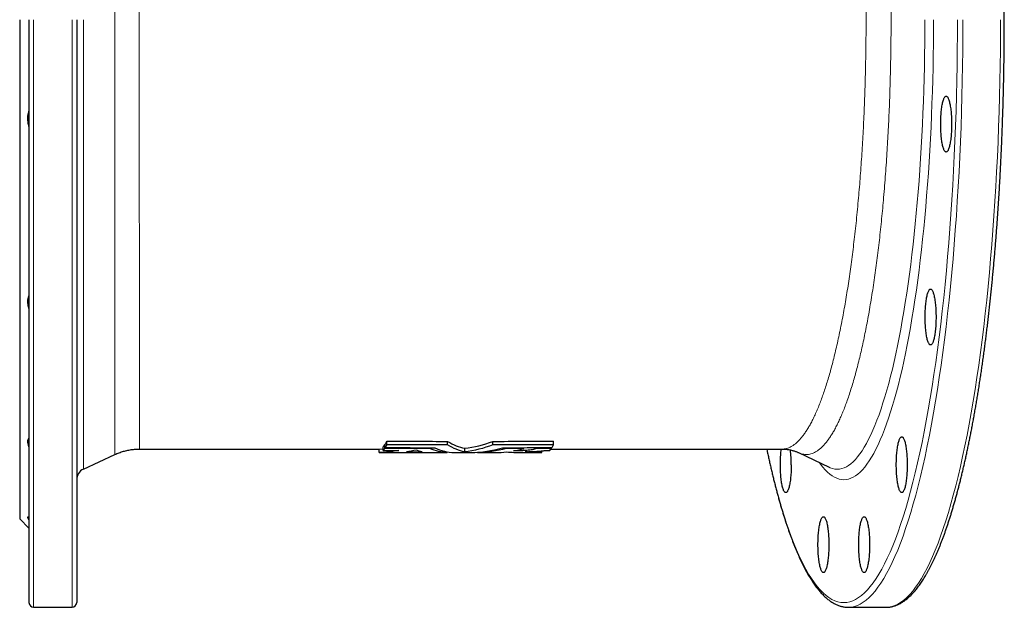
# Model space of a CAD drawing. Header units: millimetres. Extents: x -59 to 1005, y -244 to 874.
# Tile 1 of 4: x -59 to 364, y -244 to 8. Entities that reach past the tile are written whole.
import ezdxf

# ---------------------------------------------------------------- set-up
doc = ezdxf.new("R2010")
doc.units = ezdxf.units.MM

msp = doc.modelspace()

# ---------------------------------------------------------------- linework, layer by layer
at = {"color": 7, "linetype": 'Continuous', "lineweight": 25}
for p, q in [((-59.42, 8.39), (-59.42, -206.11)), ((-55.42, 8.39), (-55.42, -242.11)), ((-34.92, 8.39), (-34.92, -242.11)), ((98.47, -174.25), (98.47, -172.72)), ((124.57, -174.33), (124.57, -172.8)), ((144.02, -174.33), (144.02, -172.8)), ((170.12, -174.25), (170.12, -172.72)), ((-7.93, -176.11), (95.1, -176.11)), ((95.1, -176.11), (96.83, -176.05)), ((95.1, -177.61), (95.1, -176.11)), ((95.1, -177.61), (102.69, -177.61)), ((96.83, -176.69), (96.83, -175.18)), ((97.5, -174.36), (97.77, -174.36)), ((97.5, -175.87), (97.5, -174.36)), ((97.77, -175.48), (97.77, -173.96)), ((104.5, -177.55), (115.61, -177.56)), ((106.9, -177.28), (113.61, -177.29)), ((116.77, -177.61), (124.42, -177.61)), ((116.91, -175.92), (116.91, -175.53)), ((124.42, -177.61), (124.42, -177.33)), ((127.36, -177.61), (134.5, -177.61)), ((131.94, -177.3), (131.94, -175.79)), ((137.45, -177.61), (137.45, -177.49)), ((137.45, -177.61), (145.09, -177.61)), ((149.74, -175.92), (149.74, -175.53)), ((156.19, -177.61), (165.05, -177.61)), ((157.38, -175.91), (157.38, -175.51)), ((162.33, -175.9), (162.33, -175.5)), ((165.05, -177.61), (165.05, -176.9)), ((166.43, -176.69), (168.48, -176.69)), ((168.98, -176.11), (268.41, -176.11)), ((169.15, -175.87), (169.15, -175.48)), ((268.41, -176.1), (268.41, -176.1)), ((275.39, -177.64), (288.55, -183.93)), ((-32.03, -184.76), (-18.49, -178.45)), ((-59.42, -206.11), (-55.42, -210.11)), ((-53.42, -244.11), (-36.92, -244.11)), ((296.84, -244.11), (313.03, -244.11)), ((313.03, -244.11), (313.21, -244.11))]:
    msp.add_line(p, q, dxfattribs=at)
at = {"color": 8, "linetype": 'Continuous', "lineweight": 18}
for p, q in [((-53.42, 8.39), (-53.42, -244.11)), ((-36.92, 8.39), (-36.92, -244.11)), ((-32.03, 8.39), (-32.03, -184.76))]:
    msp.add_line(p, q, dxfattribs=at)
at = {"color": 8, "linetype": 'Continuous', "lineweight": 18, "flags": 128}
for points in [[(261.83, -176.11), (262.18, -177.77), (263.14, -182.09), (264.13, -186.28), (265.13, -190.34), (266.16, -194.27), (267.2, -198.05), (268.26, -201.7), (269.35, -205.2), (270.45, -208.55), (271.56, -211.75), (272.69, -214.81), (273.84, -217.71), (275, -220.45), (276.18, -223.04), (277.37, -225.47), (278.57, -227.74), (279.78, -229.85), (281, -231.79), (282.23, -233.57), (283.47, -235.19), (284.72, -236.64), (285.98, -237.91), (287.24, -239.03), (288.5, -239.97), (289.77, -240.74), (291.05, -241.34), (292.32, -241.77), (293.6, -242.02), (294.88, -242.11), (296.16, -242.02), (297.44, -241.77), (298.72, -241.34), (299.99, -240.74), (301.26, -239.97), (302.53, -239.03), (303.79, -237.91), (305.04, -236.64), (306.29, -235.19), (307.53, -233.57), (308.76, -231.79), (309.98, -229.85), (311.19, -227.74), (312.39, -225.47), (313.58, -223.04), (314.76, -220.45), (315.92, -217.71), (317.07, -214.81), (318.2, -211.75), (319.32, -208.55), (320.42, -205.2), (321.5, -201.7), (322.56, -198.05), (323.61, -194.27), (324.63, -190.34), (325.64, -186.28), (326.62, -182.09), (327.58, -177.77), (328.52, -173.32), (329.44, -168.74), (330.33, -164.04), (331.2, -159.23), (332.04, -154.3), (332.86, -149.25), (333.65, -144.1), (334.42, -138.85), (335.16, -133.49), (335.87, -128.04), (336.55, -122.5), (337.2, -116.86), (337.83, -111.14), (338.42, -105.33), (338.99, -99.45), (339.53, -93.5), (340.03, -87.47), (340.51, -81.38), (340.95, -75.23), (341.36, -69.02), (341.74, -62.76), (342.09, -56.44), (342.4, -50.09), (342.68, -43.69), (342.93, -37.26), (343.15, -30.8), (343.33, -24.31), (343.48, -17.79), (343.6, -11.26), (343.68, -4.72), (343.73, 1.83), (343.75, 8.39)], [(284.5, -181.99), (284.9, -182.56), (285.88, -183.83), (286.86, -184.97), (287.85, -185.98), (288.85, -186.86), (289.85, -187.6), (290.85, -188.21), (291.86, -188.69), (292.86, -189.02), (293.87, -189.23), (294.88, -189.29), (295.89, -189.23), (296.9, -189.02), (297.91, -188.69), (298.91, -188.21), (299.92, -187.6), (300.91, -186.86), (301.91, -185.98), (302.9, -184.97), (303.88, -183.83), (304.86, -182.56), (305.83, -181.15), (306.8, -179.62), (307.76, -177.96), (308.7, -176.16), (309.64, -174.25), (310.57, -172.2), (311.48, -170.04), (312.39, -167.75), (313.28, -165.34), (314.16, -162.81), (315.03, -160.16), (315.89, -157.4), (316.73, -154.53), (317.55, -151.54), (318.36, -148.44), (319.15, -145.24), (319.93, -141.93), (320.69, -138.52), (321.43, -135.01), (322.15, -131.39), (322.86, -127.69), (323.54, -123.89), (324.21, -120), (324.85, -116.02), (325.48, -111.95), (326.08, -107.81), (326.67, -103.58), (327.23, -99.28), (327.76, -94.9), (328.28, -90.45), (328.77, -85.94), (329.24, -81.36), (329.69, -76.72), (330.11, -72.02), (330.51, -67.26), (330.89, -62.45), (331.24, -57.6), (331.56, -52.7), (331.86, -47.75), (332.13, -42.77), (332.38, -37.76), (332.61, -32.71), (332.8, -27.63), (332.97, -22.53), (333.12, -17.41), (333.24, -12.27), (333.33, -7.12), (333.4, -1.96), (333.43, 3.22), (333.45, 8.39)], [(288.55, -183.93), (289.09, -184.17), (290.08, -184.5), (291.06, -184.7), (292.05, -184.76), (293.04, -184.7), (294.02, -184.5), (295.01, -184.17), (295.99, -183.71), (296.97, -183.11), (297.94, -182.39), (298.92, -181.53), (299.88, -180.54), (300.85, -179.43), (301.8, -178.18), (302.75, -176.81), (303.69, -175.31), (304.63, -173.68), (305.55, -171.93), (306.47, -170.06), (307.38, -168.06), (308.27, -165.95), (309.16, -163.71), (310.03, -161.36), (310.89, -158.89), (311.74, -156.3), (312.57, -153.6), (313.39, -150.79), (314.2, -147.87), (314.99, -144.85), (315.76, -141.72), (316.52, -138.48), (317.26, -135.15), (317.99, -131.72), (318.7, -128.19), (319.38, -124.57), (320.05, -120.85), (320.7, -117.05), (321.33, -113.16), (321.95, -109.19), (322.54, -105.14), (323.11, -101.01), (323.65, -96.81), (324.18, -92.53), (324.68, -88.19), (325.17, -83.77), (325.63, -79.3), (326.06, -74.76), (326.47, -70.17), (326.86, -65.53), (327.23, -60.83), (327.57, -56.09), (327.89, -51.3), (328.18, -46.47), (328.45, -41.6), (328.69, -36.7), (328.91, -31.77), (329.1, -26.81), (329.27, -21.83), (329.41, -16.82), (329.53, -11.8), (329.62, -6.76), (329.68, -1.72), (329.72, 3.33), (329.73, 8.39)], [(297.03, -244.11), (298.13, -244.02), (299.42, -243.76), (300.71, -243.33), (301.99, -242.73), (303.27, -241.95), (304.55, -241), (305.82, -239.88), (307.08, -238.59), (308.34, -237.13), (309.59, -235.51), (310.83, -233.71), (312.07, -231.75), (313.29, -229.63), (314.5, -227.34), (315.69, -224.89), (316.88, -222.28), (318.05, -219.51), (319.21, -216.59), (320.35, -213.51), (321.47, -210.28), (322.58, -206.9), (323.67, -203.37), (324.74, -199.7), (325.8, -195.89), (326.83, -191.93), (327.84, -187.84), (328.83, -183.61), (329.8, -179.25), (330.75, -174.77), (331.68, -170.15), (332.58, -165.42), (333.45, -160.56), (334.3, -155.59), (335.13, -150.51), (335.92, -145.32), (336.7, -140.03), (337.44, -134.63), (338.16, -129.13), (338.84, -123.54), (339.5, -117.86), (340.13, -112.09), (340.73, -106.24), (341.3, -100.31), (341.84, -94.31), (342.35, -88.24), (342.83, -82.1), (343.28, -75.9), (343.69, -69.64), (344.07, -63.32), (344.42, -56.96), (344.74, -50.55), (345.03, -44.11), (345.28, -37.62), (345.5, -31.11), (345.68, -24.57), (345.83, -18), (345.95, -11.42), (346.04, -4.82), (346.09, 1.78), (346.1, 8.39)], [(313.21, -244.11), (314.32, -244.02), (315.6, -243.76), (316.89, -243.33), (318.18, -242.73), (319.46, -241.95), (320.73, -241), (322, -239.88), (323.27, -238.59), (324.53, -237.13), (325.78, -235.51), (327.02, -233.71), (328.25, -231.75), (329.47, -229.63), (330.68, -227.34), (331.88, -224.89), (333.06, -222.28), (334.23, -219.51), (335.39, -216.59), (336.53, -213.51), (337.66, -210.28), (338.76, -206.9), (339.85, -203.37), (340.93, -199.7), (341.98, -195.89), (343.01, -191.93), (344.03, -187.84), (345.02, -183.61), (345.99, -179.25), (346.93, -174.77), (347.86, -170.15), (348.76, -165.42), (349.63, -160.56), (350.48, -155.59), (351.31, -150.51), (352.11, -145.32), (352.88, -140.03), (353.62, -134.63), (354.34, -129.13), (355.03, -123.54), (355.69, -117.86), (356.32, -112.09), (356.92, -106.24), (357.49, -100.31), (358.03, -94.31), (358.54, -88.24), (359.01, -82.1), (359.46, -75.9), (359.88, -69.64), (360.26, -63.32), (360.61, -56.96), (360.93, -50.55), (361.21, -44.11), (361.46, -37.62), (361.68, -31.11), (361.86, -24.57), (362.02, -18), (362.13, -11.42), (362.22, -4.82), (362.27, 1.78), (362.29, 8.39)]]:
    msp.add_lwpolyline(points, dxfattribs=at)
at = {"color": 7, "linetype": 'Continuous', "lineweight": 25, "flags": 128}
for points in [[(341.23, -36.48), (341.23, -37.18), (341.22, -37.87), (341.2, -38.56), (341.17, -39.25), (341.13, -39.92), (341.09, -40.58), (341.04, -41.23), (340.98, -41.87), (340.92, -42.48), (340.85, -43.07), (340.77, -43.65), (340.68, -44.19), (340.59, -44.71), (340.5, -45.21), (340.39, -45.67), (340.29, -46.11), (340.18, -46.51), (340.06, -46.87), (339.94, -47.2), (339.82, -47.5), (339.69, -47.76), (339.56, -47.98), (339.43, -48.16), (339.3, -48.3), (339.16, -48.4), (339.03, -48.46), (338.89, -48.48), (338.75, -48.46), (338.62, -48.4), (338.48, -48.3), (338.35, -48.16), (338.22, -47.98), (338.09, -47.76), (337.96, -47.5), (337.84, -47.2), (337.72, -46.87), (337.6, -46.51), (337.49, -46.11), (337.39, -45.67), (337.28, -45.21), (337.19, -44.71), (337.1, -44.19), (337.01, -43.65), (336.93, -43.07), (336.86, -42.48), (336.8, -41.87), (336.74, -41.23), (336.69, -40.58), (336.65, -39.92), (336.61, -39.25), (336.58, -38.56), (336.56, -37.87), (336.55, -37.18), (336.55, -36.48), (336.55, -35.78), (336.56, -35.09), (336.58, -34.4), (336.61, -33.71), (336.65, -33.04), (336.69, -32.38), (336.74, -31.73), (336.8, -31.09), (336.86, -30.48), (336.93, -29.89), (337.01, -29.31), (337.1, -28.77), (337.19, -28.25), (337.28, -27.75), (337.39, -27.29), (337.49, -26.85), (337.6, -26.45), (337.72, -26.09), (337.84, -25.76), (337.96, -25.46), (338.09, -25.2), (338.22, -24.98), (338.35, -24.8), (338.48, -24.66), (338.62, -24.56), (338.75, -24.5), (338.89, -24.48), (339.03, -24.5), (339.16, -24.56), (339.3, -24.66), (339.43, -24.8), (339.56, -24.98), (339.69, -25.2), (339.82, -25.46), (339.94, -25.76), (340.06, -26.09), (340.18, -26.45), (340.29, -26.85), (340.39, -27.29), (340.5, -27.75), (340.59, -28.25), (340.68, -28.77), (340.77, -29.31), (340.85, -29.89), (340.92, -30.48), (340.98, -31.09), (341.04, -31.73), (341.09, -32.38), (341.13, -33.04), (341.17, -33.71), (341.2, -34.4), (341.22, -35.09), (341.23, -35.78), (341.23, -36.48)], [(334.53, -119.39), (334.53, -120.09), (334.52, -120.78), (334.5, -121.47), (334.47, -122.16), (334.43, -122.83), (334.39, -123.49), (334.34, -124.14), (334.28, -124.78), (334.22, -125.39), (334.15, -125.98), (334.07, -126.56), (333.98, -127.1), (333.89, -127.63), (333.8, -128.12), (333.69, -128.58), (333.59, -129.02), (333.48, -129.42), (333.36, -129.78), (333.24, -130.11), (333.12, -130.41), (332.99, -130.67), (332.86, -130.89), (332.73, -131.07), (332.6, -131.21), (332.46, -131.31), (332.33, -131.37), (332.19, -131.39), (332.05, -131.37), (331.92, -131.31), (331.78, -131.21), (331.65, -131.07), (331.52, -130.89), (331.39, -130.67), (331.26, -130.41), (331.14, -130.11), (331.02, -129.78), (330.9, -129.42), (330.79, -129.02), (330.69, -128.58), (330.58, -128.12), (330.49, -127.63), (330.4, -127.1), (330.31, -126.56), (330.23, -125.98), (330.16, -125.39), (330.1, -124.78), (330.04, -124.14), (329.99, -123.49), (329.95, -122.83), (329.91, -122.16), (329.88, -121.47), (329.86, -120.78), (329.85, -120.09), (329.85, -119.39), (329.85, -118.69), (329.86, -118), (329.88, -117.31), (329.91, -116.62), (329.95, -115.95), (329.99, -115.29), (330.04, -114.64), (330.1, -114), (330.16, -113.39), (330.23, -112.8), (330.31, -112.22), (330.4, -111.68), (330.49, -111.16), (330.58, -110.66), (330.69, -110.2), (330.79, -109.76), (330.9, -109.36), (331.02, -109), (331.14, -108.67), (331.26, -108.37), (331.39, -108.11), (331.52, -107.89), (331.65, -107.71), (331.78, -107.57), (331.92, -107.47), (332.05, -107.41), (332.19, -107.39), (332.33, -107.41), (332.46, -107.47), (332.6, -107.57), (332.73, -107.71), (332.86, -107.89), (332.99, -108.11), (333.12, -108.37), (333.24, -108.67), (333.36, -109), (333.48, -109.36), (333.59, -109.76), (333.69, -110.2), (333.8, -110.66), (333.89, -111.16), (333.98, -111.68), (334.07, -112.22), (334.15, -112.8), (334.22, -113.39), (334.28, -114), (334.34, -114.64), (334.39, -115.29), (334.43, -115.95), (334.47, -116.62), (334.5, -117.31), (334.52, -118), (334.53, -118.69), (334.53, -119.39)], [(322.15, -182.85), (322.15, -183.55), (322.14, -184.24), (322.12, -184.93), (322.09, -185.61), (322.05, -186.29), (322.01, -186.95), (321.96, -187.6), (321.9, -188.23), (321.84, -188.85), (321.77, -189.44), (321.69, -190.01), (321.6, -190.56), (321.51, -191.08), (321.42, -191.58), (321.32, -192.04), (321.21, -192.47), (321.1, -192.87), (320.98, -193.24), (320.86, -193.57), (320.74, -193.87), (320.61, -194.12), (320.48, -194.34), (320.35, -194.52), (320.22, -194.67), (320.08, -194.77), (319.95, -194.83), (319.81, -194.85), (319.67, -194.83), (319.54, -194.77), (319.4, -194.67), (319.27, -194.52), (319.14, -194.34), (319.01, -194.12), (318.88, -193.87), (318.76, -193.57), (318.64, -193.24), (318.52, -192.87), (318.41, -192.47), (318.31, -192.04), (318.2, -191.58), (318.11, -191.08), (318.02, -190.56), (317.93, -190.01), (317.85, -189.44), (317.78, -188.85), (317.72, -188.23), (317.66, -187.6), (317.61, -186.95), (317.57, -186.29), (317.53, -185.61), (317.5, -184.93), (317.48, -184.24), (317.47, -183.55), (317.47, -182.85), (317.47, -182.15), (317.48, -181.45), (317.5, -180.76), (317.53, -180.08), (317.57, -179.41), (317.61, -178.74), (317.66, -178.09), (317.72, -177.46), (317.78, -176.85), (317.85, -176.25), (317.93, -175.68), (318.02, -175.13), (318.11, -174.61), (318.2, -174.12), (318.31, -173.65), (318.41, -173.22), (318.52, -172.82), (318.64, -172.46), (318.76, -172.12), (318.88, -171.83), (319.01, -171.57), (319.14, -171.35), (319.27, -171.17), (319.4, -171.03), (319.54, -170.93), (319.67, -170.87), (319.81, -170.85), (319.95, -170.87), (320.08, -170.93), (320.22, -171.03), (320.35, -171.17), (320.48, -171.35), (320.61, -171.57), (320.74, -171.83), (320.86, -172.12), (320.98, -172.46), (321.1, -172.82), (321.21, -173.22), (321.32, -173.65), (321.42, -174.12), (321.51, -174.61), (321.6, -175.13), (321.69, -175.68), (321.77, -176.25), (321.84, -176.85), (321.9, -177.46), (321.96, -178.09), (322.01, -178.74), (322.05, -179.41), (322.09, -180.08), (322.12, -180.76), (322.14, -181.45), (322.15, -182.15), (322.15, -182.85)], [(272.29, -182.85), (272.29, -183.55), (272.28, -184.24), (272.26, -184.93), (272.23, -185.61), (272.2, -186.29), (272.15, -186.95), (272.1, -187.6), (272.04, -188.23), (271.98, -188.85), (271.91, -189.44), (271.83, -190.01), (271.75, -190.56), (271.66, -191.08), (271.56, -191.58), (271.46, -192.04), (271.35, -192.47), (271.24, -192.87), (271.12, -193.24), (271, -193.57), (270.88, -193.87), (270.75, -194.12), (270.62, -194.34), (270.49, -194.52), (270.36, -194.67), (270.22, -194.77), (270.09, -194.83), (269.95, -194.85), (269.82, -194.83), (269.68, -194.77), (269.55, -194.67), (269.41, -194.52), (269.28, -194.34), (269.15, -194.12), (269.03, -193.87), (268.9, -193.57), (268.78, -193.24), (268.67, -192.87), (268.55, -192.47), (268.45, -192.04), (268.35, -191.58), (268.25, -191.08), (268.16, -190.56), (268.07, -190.01), (268, -189.44), (267.93, -188.85), (267.86, -188.23), (267.8, -187.6), (267.75, -186.95), (267.71, -186.29), (267.67, -185.61), (267.65, -184.93), (267.63, -184.24), (267.62, -183.55), (267.61, -182.85), (267.62, -182.15), (267.63, -181.45), (267.65, -180.76), (267.67, -180.08), (267.71, -179.41), (267.75, -178.74), (267.8, -178.09), (267.86, -177.46), (267.93, -176.85), (268, -176.25), (268.02, -176.11)], [(288.47, -217.19), (288.46, -217.89), (288.45, -218.58), (288.43, -219.27), (288.41, -219.96), (288.37, -220.63), (288.33, -221.29), (288.28, -221.94), (288.22, -222.58), (288.15, -223.19), (288.08, -223.78), (288.01, -224.36), (287.92, -224.9), (287.83, -225.42), (287.73, -225.92), (287.63, -226.38), (287.53, -226.82), (287.41, -227.22), (287.3, -227.58), (287.18, -227.91), (287.05, -228.21), (286.93, -228.47), (286.8, -228.69), (286.67, -228.87), (286.53, -229.01), (286.4, -229.11), (286.26, -229.17), (286.13, -229.19), (285.99, -229.17), (285.86, -229.11), (285.72, -229.01), (285.59, -228.87), (285.46, -228.69), (285.33, -228.47), (285.2, -228.21), (285.08, -227.91), (284.96, -227.58), (284.84, -227.22), (284.73, -226.82), (284.62, -226.38), (284.52, -225.92), (284.42, -225.42), (284.33, -224.9), (284.25, -224.36), (284.17, -223.78), (284.1, -223.19), (284.04, -222.58), (283.98, -221.94), (283.93, -221.29), (283.88, -220.63), (283.85, -219.96), (283.82, -219.27), (283.8, -218.58), (283.79, -217.89), (283.79, -217.19), (283.79, -216.49), (283.8, -215.8), (283.82, -215.11), (283.85, -214.42), (283.88, -213.75), (283.93, -213.09), (283.98, -212.44), (284.04, -211.8), (284.1, -211.19), (284.17, -210.6), (284.25, -210.02), (284.33, -209.48), (284.42, -208.96), (284.52, -208.46), (284.62, -208), (284.73, -207.56), (284.84, -207.16), (284.96, -206.8), (285.08, -206.47), (285.2, -206.17), (285.33, -205.91), (285.46, -205.69), (285.59, -205.51), (285.72, -205.37), (285.86, -205.27), (285.99, -205.21), (286.13, -205.19), (286.26, -205.21), (286.4, -205.27), (286.53, -205.37), (286.67, -205.51), (286.8, -205.69), (286.93, -205.91), (287.05, -206.17), (287.18, -206.47), (287.3, -206.8), (287.41, -207.16), (287.53, -207.56), (287.63, -208), (287.73, -208.46), (287.83, -208.96), (287.92, -209.48), (288.01, -210.02), (288.08, -210.6), (288.15, -211.19), (288.22, -211.8), (288.28, -212.44), (288.33, -213.09), (288.37, -213.75), (288.41, -214.42), (288.43, -215.11), (288.45, -215.8), (288.46, -216.49), (288.47, -217.19)], [(305.98, -217.19), (305.97, -217.89), (305.96, -218.58), (305.94, -219.27), (305.91, -219.96), (305.88, -220.63), (305.84, -221.29), (305.78, -221.94), (305.73, -222.58), (305.66, -223.19), (305.59, -223.78), (305.51, -224.36), (305.43, -224.9), (305.34, -225.42), (305.24, -225.92), (305.14, -226.38), (305.03, -226.82), (304.92, -227.22), (304.81, -227.58), (304.69, -227.91), (304.56, -228.21), (304.44, -228.47), (304.31, -228.69), (304.18, -228.87), (304.04, -229.01), (303.91, -229.11), (303.77, -229.17), (303.64, -229.19), (303.5, -229.17), (303.36, -229.11), (303.23, -229.01), (303.1, -228.87), (302.96, -228.69), (302.83, -228.47), (302.71, -228.21), (302.58, -227.91), (302.46, -227.58), (302.35, -227.22), (302.24, -226.82), (302.13, -226.38), (302.03, -225.92), (301.93, -225.42), (301.84, -224.9), (301.76, -224.36), (301.68, -223.78), (301.61, -223.19), (301.54, -222.58), (301.49, -221.94), (301.44, -221.29), (301.39, -220.63), (301.36, -219.96), (301.33, -219.27), (301.31, -218.58), (301.3, -217.89), (301.29, -217.19), (301.3, -216.49), (301.31, -215.8), (301.33, -215.11), (301.36, -214.42), (301.39, -213.75), (301.44, -213.09), (301.49, -212.44), (301.54, -211.8), (301.61, -211.19), (301.68, -210.6), (301.76, -210.02), (301.84, -209.48), (301.93, -208.96), (302.03, -208.46), (302.13, -208), (302.24, -207.56), (302.35, -207.16), (302.46, -206.8), (302.58, -206.47), (302.71, -206.17), (302.83, -205.91), (302.96, -205.69), (303.1, -205.51), (303.23, -205.37), (303.36, -205.27), (303.5, -205.21), (303.64, -205.19), (303.77, -205.21), (303.91, -205.27), (304.04, -205.37), (304.18, -205.51), (304.31, -205.69), (304.44, -205.91), (304.56, -206.17), (304.69, -206.47), (304.81, -206.8), (304.92, -207.16), (305.03, -207.56), (305.14, -208), (305.24, -208.46), (305.34, -208.96), (305.43, -209.48), (305.51, -210.02), (305.59, -210.6), (305.66, -211.19), (305.73, -211.8), (305.78, -212.44), (305.84, -213.09), (305.88, -213.75), (305.91, -214.42), (305.94, -215.11), (305.96, -215.8), (305.97, -216.49), (305.98, -217.19)], [(296.65, -244.11), (296.84, -244.11), (297.03, -244.11)]]:
    msp.add_lwpolyline(points, dxfattribs=at)
at = {"color": 7, "linetype": 'Continuous', "lineweight": 25}
for centre, radius, start, end in [((218.95, -182.64), 53.35, 359.7804, 6.6417), ((-29.92, -189.29), 5, 115, 180), ((-53.42, -242.11), 2, 180, 270), ((-36.92, -242.11), 2, 270, 0)]:
    msp.add_arc(centre, radius, start, end, dxfattribs=at)
for points, knots in [([(313.25, -244.1), (313.41, -244.1), (313.78, -244.09), (314.37, -244.04), (315.01, -243.94), (315.66, -243.81), (316.3, -243.65), (316.95, -243.44), (317.59, -243.21), (318.23, -242.93), (318.88, -242.61), (319.52, -242.26), (320.16, -241.87), (320.8, -241.44), (321.44, -240.97), (322.08, -240.46), (322.71, -239.92), (323.34, -239.34), (323.97, -238.72), (324.6, -238.06), (325.22, -237.37), (325.84, -236.64), (326.45, -235.87), (327.06, -235.07), (327.67, -234.23), (328.27, -233.36), (328.87, -232.45), (329.46, -231.51), (330.05, -230.54), (330.64, -229.53), (331.22, -228.48), (331.79, -227.41), (332.37, -226.3), (332.93, -225.16), (333.5, -223.98), (334.06, -222.78), (334.61, -221.54), (335.17, -220.26), (335.72, -218.96), (336.26, -217.62), (336.8, -216.25), (337.34, -214.85), (337.87, -213.42), (338.4, -211.96), (338.92, -210.46), (339.44, -208.94), (339.96, -207.38), (340.47, -205.79), (340.98, -204.18), (341.48, -202.53), (341.98, -200.85), (342.48, -199.15), (342.97, -197.41), (343.45, -195.64), (343.94, -193.85), (344.41, -192.02), (344.89, -190.17), (345.35, -188.29), (345.82, -186.38), (346.28, -184.44), (346.73, -182.48), (347.18, -180.49), (347.62, -178.47), (348.06, -176.42), (348.5, -174.35), (348.92, -172.26), (349.35, -170.13), (349.77, -167.98), (350.18, -165.81), (350.59, -163.61), (350.99, -161.38), (351.39, -159.13), (351.78, -156.86), (352.17, -154.57), (352.55, -152.25), (352.93, -149.9), (353.3, -147.54), (353.66, -145.15), (354.02, -142.74), (354.38, -140.31), (354.72, -137.85), (355.07, -135.38), (355.4, -132.88), (355.73, -130.37), (356.06, -127.83), (356.37, -125.28), (356.69, -122.71), (356.99, -120.11), (357.29, -117.5), (357.58, -114.87), (357.87, -112.22), (358.15, -109.56), (358.43, -106.88), (358.69, -104.18), (358.96, -101.47), (359.21, -98.74), (359.46, -95.99), (359.7, -93.23), (359.94, -90.45), (360.17, -87.66), (360.39, -84.86), (360.61, -82.04), (360.82, -79.21), (361.02, -76.37), (361.22, -73.52), (361.41, -70.65), (361.59, -67.77), (361.76, -64.88), (361.93, -61.98), (362.09, -59.07), (362.25, -56.15), (362.4, -53.22), (362.54, -50.29), (362.67, -47.34), (362.8, -44.39), (362.92, -41.42), (363.04, -38.46), (363.14, -35.48), (363.24, -32.5), (363.34, -29.51), (363.42, -26.52), (363.5, -23.52), (363.57, -20.51), (363.64, -17.51), (363.69, -14.5), (363.74, -11.48), (363.79, -8.47), (363.82, -5.45), (363.85, -2.42), (363.87, 0.6), (363.89, 3.62), (363.9, 6.65), (363.9, 9.67), (363.89, 12.7), (363.88, 15.72), (363.86, 18.75), (363.83, 21.77), (363.79, 24.79), (363.75, 27.81), (363.7, 30.82), (363.64, 33.83), (363.58, 36.84), (363.51, 39.84), (363.43, 42.84), (363.35, 45.84), (363.26, 48.83), (363.16, 51.81), (363.05, 54.79), (362.94, 57.76), (362.82, 60.72), (362.69, 63.67), (362.56, 66.62), (362.42, 69.56), (362.27, 72.49), (362.12, 75.41), (361.96, 78.32), (361.79, 81.22), (361.61, 84.11), (361.43, 86.99), (361.24, 89.86), (361.05, 92.72), (360.85, 95.56), (360.64, 98.39), (360.42, 101.21), (360.2, 104.02), (359.97, 106.81), (359.74, 109.59), (359.5, 112.35), (359.25, 115.1), (359, 117.83), (358.73, 120.55), (358.47, 123.25), (358.19, 125.93), (357.91, 128.6), (357.63, 131.25), (357.34, 133.88), (357.04, 136.5), (356.73, 139.09), (356.42, 141.67), (356.1, 144.23), (355.78, 146.76), (355.45, 149.28), (355.12, 151.78), (354.78, 154.26), (354.43, 156.71), (354.08, 159.15), (353.72, 161.56), (353.36, 163.95), (352.99, 166.32), (352.61, 168.67), (352.23, 170.99), (351.84, 173.29), (351.45, 175.57), (351.06, 177.82), (350.65, 180.05), (350.25, 182.25), (349.83, 184.43), (349.41, 186.58), (348.99, 188.71), (348.56, 190.81), (348.13, 192.88), (347.69, 194.93), (347.25, 196.96), (346.8, 198.95), (346.35, 200.92), (345.89, 202.86), (345.43, 204.77), (344.96, 206.66), (344.49, 208.51), (344.01, 210.34), (343.53, 212.14), (343.05, 213.91), (342.56, 215.65), (342.06, 217.36), (341.56, 219.04), (341.06, 220.69), (340.55, 222.32), (340.04, 223.91), (339.53, 225.47), (339.01, 227), (338.48, 228.49), (337.96, 229.96), (337.43, 231.4), (336.89, 232.8), (336.35, 234.18), (335.81, 235.52), (335.26, 236.82), (334.71, 238.1), (334.15, 239.35), (333.6, 240.56), (333.03, 241.74), (332.47, 242.88), (331.89, 244), (331.32, 245.08), (330.74, 246.12), (330.16, 247.14), (329.57, 248.12), (328.98, 249.06), (328.38, 249.97), (327.78, 250.85), (327.18, 251.7), (326.57, 252.5), (325.95, 253.28), (325.34, 254.02), (324.71, 254.72), (324.08, 255.39), (323.45, 256.02), (322.82, 256.61), (322.18, 257.17), (321.53, 257.68), (320.88, 258.16), (320.23, 258.6), (319.58, 259.01), (318.93, 259.37), (318.27, 259.69), (317.62, 259.98), (316.96, 260.22), (316.31, 260.43), (315.65, 260.6), (315, 260.73), (314.35, 260.82), (313.77, 260.87), (313.4, 260.88), (313.26, 260.88)], [0, 0, 0, 0, 0.002534, 0.006053, 0.009578, 0.013115, 0.01667, 0.020248, 0.023854, 0.027492, 0.031162, 0.034867, 0.038605, 0.042375, 0.046176, 0.050003, 0.053853, 0.057723, 0.061609, 0.065507, 0.069414, 0.073328, 0.077246, 0.081167, 0.085088, 0.089008, 0.092927, 0.096844, 0.100759, 0.10467, 0.108579, 0.112485, 0.116387, 0.120287, 0.124183, 0.128077, 0.131968, 0.135856, 0.139742, 0.143626, 0.147507, 0.151386, 0.155263, 0.159138, 0.163011, 0.166883, 0.170753, 0.174621, 0.178488, 0.182354, 0.186218, 0.190081, 0.193944, 0.197805, 0.201665, 0.205524, 0.209382, 0.213239, 0.217096, 0.220951, 0.224806, 0.228661, 0.232514, 0.236368, 0.24022, 0.244072, 0.247924, 0.251775, 0.255625, 0.259475, 0.263325, 0.267174, 0.271023, 0.274872, 0.27872, 0.282568, 0.286415, 0.290262, 0.294109, 0.297956, 0.301803, 0.305649, 0.309495, 0.31334, 0.317186, 0.321031, 0.324876, 0.328721, 0.332566, 0.336411, 0.340255, 0.344099, 0.347943, 0.351787, 0.355631, 0.359475, 0.363319, 0.367162, 0.371005, 0.374849, 0.378692, 0.382535, 0.386378, 0.390221, 0.394064, 0.397906, 0.401749, 0.405591, 0.409434, 0.413276, 0.417119, 0.420961, 0.424803, 0.428646, 0.432488, 0.43633, 0.440172, 0.444014, 0.447856, 0.451698, 0.45554, 0.459382, 0.463223, 0.467065, 0.470907, 0.474749, 0.478591, 0.482432, 0.486274, 0.490116, 0.493958, 0.497799, 0.501641, 0.505483, 0.509324, 0.513166, 0.517008, 0.52085, 0.524691, 0.528533, 0.532375, 0.536217, 0.540059, 0.5439, 0.547742, 0.551584, 0.555426, 0.559268, 0.56311, 0.566952, 0.570794, 0.574636, 0.578479, 0.582321, 0.586163, 0.590005, 0.593848, 0.59769, 0.601533, 0.605375, 0.609218, 0.613061, 0.616904, 0.620747, 0.62459, 0.628433, 0.632276, 0.636119, 0.639963, 0.643806, 0.64765, 0.651494, 0.655337, 0.659181, 0.663026, 0.66687, 0.670714, 0.674559, 0.678404, 0.682249, 0.686094, 0.68994, 0.693785, 0.697631, 0.701477, 0.705323, 0.70917, 0.713017, 0.716864, 0.720711, 0.724559, 0.728407, 0.732255, 0.736104, 0.739953, 0.743802, 0.747652, 0.751502, 0.755353, 0.759204, 0.763055, 0.766907, 0.77076, 0.774613, 0.778467, 0.782322, 0.786177, 0.790033, 0.793889, 0.797747, 0.801605, 0.805464, 0.809324, 0.813186, 0.817048, 0.820911, 0.824776, 0.828642, 0.832509, 0.836377, 0.840247, 0.844119, 0.847993, 0.851868, 0.855745, 0.859624, 0.863506, 0.867389, 0.871275, 0.875164, 0.879055, 0.882949, 0.886846, 0.890746, 0.894649, 0.898555, 0.902464, 0.906376, 0.91029, 0.914208, 0.918128, 0.922049, 0.925972, 0.929893, 0.933813, 0.93773, 0.94164, 0.945541, 0.949431, 0.953305, 0.95716, 0.960993, 0.964798, 0.968573, 0.972316, 0.976024, 0.979698, 0.983337, 0.986945, 0.990524, 0.99408, 0.997617, 1, 1, 1, 1]), ([(-55.42, -37.51), (-55.58, -36.96), (-55.71, -36.4), (-55.83, -35.56), (-55.86, -35.27), (-55.91, -34.71), (-55.92, -34.42), (-55.92, -33.58), (-55.88, -33.03), (-55.71, -31.97), (-55.58, -31.45), (-55.42, -30.95)], [0, 0, 0, 0, 0.25, 0.25, 0.375, 0.375, 0.5, 0.5, 0.75, 0.75, 1, 1, 1, 1]), ([(-55.42, -115.77), (-55.58, -115.24), (-55.71, -114.72), (-55.83, -113.96), (-55.86, -113.71), (-55.91, -113.21), (-55.92, -112.96), (-55.92, -112.25), (-55.88, -111.8), (-55.71, -110.96), (-55.58, -110.57), (-55.42, -110.21)], [0, 0, 0, 0, 0.25, 0.25, 0.375, 0.375, 0.5, 0.5, 0.75, 0.75, 1, 1, 1, 1]), ([(-55.42, -175.12), (-55.58, -174.7), (-55.71, -174.3), (-55.83, -173.73), (-55.86, -173.55), (-55.91, -173.2), (-55.92, -173.03), (-55.92, -172.55), (-55.88, -172.27), (-55.71, -171.78), (-55.58, -171.58), (-55.42, -171.41)], [0, 0, 0, 0, 0.25, 0.25, 0.375, 0.375, 0.5, 0.5, 0.75, 0.75, 1, 1, 1, 1]), ([(-18.49, -178.45), (-18.35, -178.39), (-17.9, -178.18), (-17.14, -177.86), (-16.22, -177.52), (-15.29, -177.21), (-14.35, -176.94), (-13.4, -176.71), (-12.45, -176.52), (-11.5, -176.36), (-10.54, -176.24), (-9.58, -176.16), (-8.71, -176.11), (-8.16, -176.11), (-7.93, -176.11)], [0, 0, 0, 0, 0.044397, 0.135033, 0.225325, 0.315288, 0.404935, 0.494279, 0.58333, 0.672096, 0.760586, 0.848806, 0.936761, 1, 1, 1, 1]), ([(162.33, -175.9), (162.27, -175.97), (162.16, -176.05), (161.92, -176.15), (161.83, -176.19), (161.62, -176.26), (161.49, -176.29), (161.1, -176.38), (160.79, -176.44), (160.09, -176.55), (159.68, -176.6), (158.82, -176.68), (158.35, -176.72), (157.61, -176.77), (157.35, -176.78), (156.83, -176.81), (156.56, -176.82), (155.75, -176.86), (155.2, -176.87), (154.05, -176.9), (153.48, -176.91), (152.9, -176.91)], [0, 0, 0, 0, 0.125, 0.125, 0.1875, 0.1875, 0.25, 0.25, 0.375, 0.375, 0.5, 0.5, 0.625, 0.625, 0.6875, 0.6875, 0.75, 0.75, 0.875, 0.875, 1, 1, 1, 1]), ([(157.97, -177.25), (158.87, -177.24), (159.74, -177.22), (161, -177.17), (161.41, -177.16), (162.21, -177.12), (162.59, -177.1), (163.32, -177.06), (163.67, -177.03), (164.34, -176.98), (164.66, -176.95), (165.53, -176.85), (166.03, -176.78), (166.43, -176.69)], [0, 0, 0, 0, 0.25, 0.25, 0.375, 0.375, 0.5, 0.5, 0.625, 0.625, 0.75, 0.75, 1, 1, 1, 1]), ([(261.74, -176.11), (261.76, -176.18), (261.92, -176.93), (262.22, -178.36), (262.67, -180.38), (263.12, -182.37), (263.57, -184.34), (264.03, -186.28), (264.49, -188.19), (264.96, -190.07), (265.43, -191.92), (265.91, -193.75), (266.39, -195.54), (266.87, -197.31), (267.36, -199.05), (267.86, -200.75), (268.36, -202.43), (268.86, -204.08), (269.37, -205.7), (269.88, -207.29), (270.39, -208.84), (270.91, -210.37), (271.44, -211.86), (271.97, -213.33), (272.5, -214.76), (273.03, -216.16), (273.57, -217.53), (274.12, -218.87), (274.66, -220.18), (275.22, -221.45), (275.77, -222.69), (276.33, -223.9), (276.89, -225.07), (277.46, -226.22), (278.03, -227.33), (278.61, -228.4), (279.19, -229.45), (279.77, -230.46), (280.36, -231.43), (280.95, -232.38), (281.55, -233.28), (282.15, -234.16), (282.75, -235), (283.36, -235.8), (283.98, -236.57), (284.6, -237.31), (285.22, -238.01), (285.85, -238.67), (286.48, -239.3), (287.12, -239.89), (287.76, -240.44), (288.4, -240.95), (289.05, -241.43), (289.7, -241.87), (290.35, -242.26), (291.01, -242.62), (291.66, -242.94), (292.32, -243.22), (292.97, -243.46), (293.63, -243.67), (294.28, -243.83), (294.94, -243.96), (295.59, -244.05), (296.14, -244.1), (296.48, -244.1), (296.61, -244.1)], [0, 0, 0, 0, 0.001571, 0.017832, 0.034096, 0.050363, 0.066631, 0.082903, 0.099177, 0.115455, 0.131736, 0.14802, 0.164308, 0.180599, 0.196895, 0.213194, 0.229499, 0.245808, 0.262122, 0.278442, 0.294767, 0.311099, 0.327437, 0.343781, 0.360133, 0.376493, 0.392861, 0.409238, 0.425623, 0.442019, 0.458424, 0.47484, 0.491268, 0.507707, 0.524158, 0.540622, 0.557099, 0.573589, 0.590091, 0.606607, 0.623134, 0.639673, 0.65622, 0.672775, 0.689333, 0.705888, 0.722435, 0.738965, 0.755468, 0.771933, 0.788347, 0.804694, 0.820959, 0.837125, 0.853177, 0.8691, 0.884884, 0.900523, 0.916015, 0.931365, 0.946581, 0.96168, 0.97668, 0.991605, 1, 1, 1, 1]), ([(268.41, -176.11), (268.62, -176.12), (269.09, -176.12), (269.82, -176.16), (270.58, -176.24), (271.32, -176.36), (272.02, -176.49), (272.69, -176.66), (273.31, -176.83), (273.9, -177.03), (274.44, -177.23), (274.94, -177.43), (275.24, -177.57), (275.39, -177.65)], [0, 0, 0, 0, 0.077526, 0.175673, 0.273149, 0.369495, 0.464387, 0.55765, 0.649243, 0.739223, 0.827721, 0.914924, 1, 1, 1, 1]), ([(-55.42, -206.54), (-55.58, -206.28), (-55.71, -206.06), (-55.83, -205.78), (-55.86, -205.69), (-55.91, -205.54), (-55.92, -205.48), (-55.92, -205.31), (-55.88, -205.24), (-55.71, -205.18), (-55.58, -205.19), (-55.42, -205.23)], [0, 0, 0, 0, 0.25, 0.25, 0.375, 0.375, 0.5, 0.5, 0.75, 0.75, 1, 1, 1, 1])]:
    msp.add_open_spline(points, degree=3, knots=knots, dxfattribs=at)
at = {"color": 8, "linetype": 'Continuous', "lineweight": 18}
for points, knots in [([(-18.5, -178.44), (-18.5, -178.45), (-18.5, -178.47), (-18.5, -178.37), (-18.5, -178.14), (-18.5, -177.75), (-18.5, -177.23), (-18.49, -176.57), (-18.49, -175.76), (-18.49, -174.81), (-18.49, -173.72), (-18.49, -172.48), (-18.49, -171.06), (-18.49, -169.47), (-18.49, -167.73), (-18.49, -165.87), (-18.49, -163.9), (-18.49, -161.84), (-18.49, -159.64), (-18.49, -157.32), (-18.49, -154.87), (-18.49, -152.29), (-18.49, -149.6), (-18.49, -146.73), (-18.49, -143.69), (-18.49, -140.47), (-18.49, -137.12), (-18.49, -133.71), (-18.49, -130.24), (-18.49, -126.73), (-18.49, -123.11), (-18.48, -119.39), (-18.48, -115.57), (-18.48, -111.66), (-18.48, -107.66), (-18.48, -103.49), (-18.48, -99.17), (-18.48, -94.69), (-18.48, -90.11), (-18.48, -85.53), (-18.48, -80.95), (-18.48, -76.38), (-18.48, -71.75), (-18.48, -67.05), (-18.48, -62.3), (-18.48, -57.49), (-18.48, -52.63), (-18.48, -47.65), (-18.48, -42.53), (-18.48, -37.28), (-18.48, -32), (-18.48, -27.02), (-18.48, -22.36), (-18.48, -18.02), (-18.48, -13.66), (-18.48, -9.29), (-18.48, -4.89), (-18.48, -0.46), (-18.48, 3.96), (-18.48, 8.38), (-18.48, 12.78), (-18.48, 17.16), (-18.48, 21.54), (-18.48, 25.92), (-18.48, 30.28), (-18.48, 34.63), (-18.48, 38.97), (-18.48, 43.29), (-18.48, 47.59), (-18.48, 51.95), (-18.48, 56.37), (-18.48, 60.85), (-18.48, 65.29), (-18.48, 69.7), (-18.48, 74.23), (-18.48, 78.87), (-18.48, 83.63), (-18.48, 88.33), (-18.48, 92.97), (-18.48, 97.54), (-18.48, 102.04), (-18.48, 106.48), (-18.48, 110.91), (-18.48, 115.33), (-18.48, 119.74), (-18.48, 124.06), (-18.48, 128.2), (-18.48, 132.19), (-18.48, 136.01), (-18.49, 139.73), (-18.49, 143.35), (-18.49, 146.87), (-18.49, 150.29), (-18.49, 153.6), (-18.49, 156.84), (-18.49, 160.03), (-18.49, 163.14), (-18.49, 166.12), (-18.49, 168.92), (-18.49, 171.54), (-18.49, 174), (-18.49, 176.33), (-18.49, 178.53), (-18.49, 180.6), (-18.49, 182.54), (-18.49, 184.34), (-18.49, 186.04), (-18.49, 187.63), (-18.49, 189.09), (-18.49, 190.4), (-18.49, 191.53), (-18.49, 192.5), (-18.49, 193.31), (-18.5, 193.99), (-18.5, 194.52), (-18.5, 194.91), (-18.5, 195.14), (-18.5, 195.25), (-18.5, 195.22), (-18.5, 195.22)], [0, 0, 0, 0, 0.001091, 0.01034, 0.019137, 0.027937, 0.036737, 0.045534, 0.054331, 0.063131, 0.071931, 0.080728, 0.089977, 0.09923, 0.108483, 0.117732, 0.126529, 0.135329, 0.144129, 0.152926, 0.161722, 0.170523, 0.179323, 0.188119, 0.197368, 0.206621, 0.215874, 0.225124, 0.23392, 0.24272, 0.25152, 0.260317, 0.269114, 0.277914, 0.286714, 0.29551, 0.304759, 0.314012, 0.323265, 0.332514, 0.341311, 0.350111, 0.358911, 0.367708, 0.376504, 0.385304, 0.394104, 0.402901, 0.41215, 0.421403, 0.430656, 0.439905, 0.447382, 0.454861, 0.462341, 0.469818, 0.477362, 0.484909, 0.492455, 0.5, 0.507473, 0.51495, 0.522427, 0.529904, 0.537377, 0.54485, 0.552327, 0.559804, 0.567281, 0.574754, 0.582664, 0.590577, 0.598492, 0.606405, 0.614315, 0.623112, 0.631912, 0.640712, 0.649508, 0.658305, 0.667105, 0.675905, 0.684701, 0.69395, 0.703203, 0.712456, 0.721705, 0.730501, 0.739301, 0.748101, 0.756898, 0.765695, 0.774495, 0.783295, 0.792091, 0.80134, 0.810593, 0.819846, 0.829095, 0.837892, 0.846692, 0.855492, 0.864288, 0.873085, 0.881885, 0.890685, 0.899482, 0.908731, 0.917984, 0.927237, 0.936486, 0.945282, 0.954083, 0.962883, 0.971679, 0.980476, 0.989276, 0.998076, 1, 1, 1, 1]), ([(275.39, 194.42), (275.42, 194.44), (275.8, 194.64), (276.53, 194.89), (277.57, 195.16), (278.59, 195.25), (279.6, 195.21), (280.61, 195.02), (281.61, 194.69), (282.62, 194.21), (283.62, 193.6), (284.61, 192.84), (285.62, 191.93), (286.64, 190.85), (287.67, 189.6), (288.69, 188.2), (289.69, 186.67), (290.67, 185.02), (291.61, 183.27), (292.55, 181.39), (293.48, 179.37), (294.39, 177.22), (295.3, 174.94), (296.19, 172.53), (297.08, 169.96), (297.97, 167.21), (298.87, 164.28), (299.74, 161.22), (300.58, 158.09), (301.4, 154.88), (302.18, 151.62), (302.94, 148.25), (303.68, 144.77), (304.41, 141.19), (305.12, 137.5), (305.8, 133.72), (306.48, 129.77), (307.14, 125.66), (307.8, 121.39), (308.42, 117.01), (309.02, 112.62), (309.58, 108.22), (310.1, 103.82), (310.61, 99.34), (311.08, 94.8), (311.54, 90.18), (311.96, 85.51), (312.37, 80.78), (312.75, 75.9), (313.11, 70.9), (313.45, 65.75), (313.76, 60.56), (314.03, 55.56), (314.26, 50.75), (314.46, 46.16), (314.63, 41.54), (314.79, 36.9), (314.91, 32.21), (315.02, 27.49), (315.1, 22.72), (315.16, 17.95), (315.2, 13.17), (315.21, 9.98), (315.21, 8.39)], [0, 0, 0, 0, 0.001335, 0.018807, 0.036272, 0.052882, 0.069499, 0.086116, 0.102727, 0.119337, 0.135954, 0.152571, 0.169181, 0.186646, 0.204118, 0.22159, 0.239055, 0.255666, 0.272282, 0.288899, 0.30551, 0.32212, 0.338737, 0.355354, 0.371964, 0.389429, 0.406901, 0.424373, 0.441837, 0.458448, 0.475064, 0.491681, 0.508291, 0.524902, 0.541518, 0.558135, 0.574745, 0.59221, 0.609682, 0.627154, 0.644618, 0.661229, 0.677845, 0.694462, 0.711072, 0.727682, 0.744299, 0.760916, 0.777526, 0.794991, 0.812462, 0.829934, 0.847399, 0.862531, 0.87767, 0.892811, 0.90795, 0.923082, 0.938461, 0.953847, 0.969235, 0.984621, 1, 1, 1, 1]), ([(-7.93, 192.89), (-7.93, 192.89), (-7.93, 192.91), (-7.93, 192.83), (-7.94, 192.63), (-7.94, 192.27), (-7.94, 191.75), (-7.94, 191.07), (-7.94, 190.24), (-7.94, 189.27), (-7.95, 188.17), (-7.95, 186.95), (-7.95, 185.6), (-7.95, 184.11), (-7.95, 182.49), (-7.95, 180.73), (-7.96, 178.84), (-7.96, 176.79), (-7.96, 174.57), (-7.96, 172.16), (-7.96, 169.63), (-7.96, 166.99), (-7.97, 164.28), (-7.97, 161.49), (-7.97, 158.59), (-7.97, 155.57), (-7.97, 152.43), (-7.97, 149.19), (-7.97, 145.84), (-7.97, 142.33), (-7.98, 138.65), (-7.98, 134.79), (-7.98, 130.83), (-7.98, 126.84), (-7.98, 122.81), (-7.98, 118.77), (-7.98, 114.64), (-7.98, 110.43), (-7.98, 106.14), (-7.98, 101.78), (-7.98, 97.34), (-7.99, 92.76), (-7.99, 88.04), (-7.99, 83.17), (-7.99, 78.23), (-7.99, 73.23), (-7.99, 68.14), (-7.99, 62.99), (-7.99, 57.8), (-7.99, 52.56), (-7.99, 47.28), (-7.99, 41.97), (-7.99, 36.63), (-7.99, 31.54), (-7.99, 26.71), (-7.99, 22.14), (-7.99, 17.56), (-7.99, 12.98), (-7.99, 8.47), (-7.99, 4.06), (-7.99, -0.28), (-7.99, -4.6), (-7.99, -8.94), (-7.99, -13.27), (-7.99, -17.61), (-7.99, -21.93), (-7.99, -26.48), (-7.99, -31.23), (-7.99, -36.2), (-7.99, -41.13), (-7.99, -46.02), (-7.99, -50.88), (-7.99, -55.68), (-7.99, -60.44), (-7.99, -65.23), (-7.99, -70.03), (-7.99, -74.85), (-7.98, -79.61), (-7.98, -84.2), (-7.98, -88.65), (-7.98, -92.95), (-7.98, -97.18), (-7.98, -101.32), (-7.98, -105.38), (-7.98, -109.35), (-7.98, -113.23), (-7.98, -117.08), (-7.98, -120.9), (-7.97, -124.67), (-7.97, -128.33), (-7.97, -131.82), (-7.97, -135.13), (-7.97, -138.28), (-7.97, -141.32), (-7.97, -144.25), (-7.97, -147.05), (-7.96, -149.74), (-7.96, -152.31), (-7.96, -154.8), (-7.96, -157.19), (-7.96, -159.49), (-7.96, -161.64), (-7.96, -163.62), (-7.95, -165.43), (-7.95, -167.08), (-7.95, -168.59), (-7.95, -169.96), (-7.95, -171.2), (-7.95, -172.3), (-7.94, -173.27), (-7.94, -174.11), (-7.94, -174.81), (-7.94, -175.38), (-7.94, -175.79), (-7.93, -176.03), (-7.93, -176.12), (-7.93, -176.1), (-7.93, -176.1)], [0, 0, 0, 0, 0.000152, 0.008951, 0.017751, 0.026547, 0.035796, 0.045048, 0.0543, 0.063549, 0.072345, 0.081145, 0.089944, 0.09874, 0.107536, 0.116336, 0.125136, 0.133932, 0.14318, 0.152433, 0.161685, 0.170933, 0.179729, 0.188529, 0.197328, 0.206125, 0.214921, 0.22372, 0.23252, 0.241316, 0.250564, 0.259816, 0.269069, 0.278317, 0.287113, 0.295913, 0.304712, 0.313508, 0.322304, 0.331104, 0.339903, 0.348699, 0.357948, 0.3672, 0.376452, 0.385701, 0.395042, 0.404388, 0.413734, 0.423075, 0.432417, 0.441763, 0.451108, 0.46045, 0.468359, 0.476272, 0.484186, 0.492099, 0.500008, 0.507485, 0.514964, 0.522443, 0.52992, 0.537464, 0.54501, 0.552556, 0.5601, 0.568896, 0.577696, 0.586495, 0.595291, 0.604087, 0.612887, 0.621686, 0.630482, 0.639731, 0.648983, 0.658236, 0.667484, 0.67628, 0.68508, 0.693879, 0.702675, 0.711472, 0.720271, 0.729071, 0.737867, 0.747115, 0.756368, 0.76562, 0.774869, 0.783665, 0.792464, 0.801264, 0.81006, 0.818856, 0.827656, 0.836456, 0.845252, 0.8545, 0.863753, 0.873005, 0.882254, 0.89105, 0.89985, 0.908649, 0.917445, 0.926242, 0.935041, 0.943841, 0.952637, 0.961886, 0.971138, 0.980391, 0.989639, 0.998435, 1, 1, 1, 1]), ([(304.46, 8.39), (304.46, 9.94), (304.46, 13.04), (304.42, 17.68), (304.36, 22.32), (304.28, 26.95), (304.18, 31.59), (304.05, 36.24), (303.9, 40.9), (303.73, 45.54), (303.53, 50.15), (303.31, 54.86), (303.05, 59.65), (302.76, 64.53), (302.44, 69.37), (302.1, 74.16), (301.73, 78.9), (301.34, 83.59), (300.92, 88.21), (300.47, 92.86), (299.98, 97.51), (299.47, 102.17), (298.92, 106.75), (298.36, 111.17), (297.78, 115.44), (297.19, 119.55), (296.58, 123.58), (295.95, 127.52), (295.29, 131.37), (294.62, 135.12), (293.93, 138.78), (293.2, 142.4), (292.44, 145.97), (291.65, 149.49), (290.84, 152.88), (290.02, 156.1), (289.2, 159.15), (288.38, 162.04), (287.54, 164.8), (286.69, 167.45), (285.83, 169.97), (284.95, 172.37), (284.05, 174.65), (283.13, 176.83), (282.19, 178.92), (281.21, 180.9), (280.23, 182.73), (279.25, 184.38), (278.28, 185.87), (277.32, 187.2), (276.35, 188.39), (275.37, 189.44), (274.39, 190.36), (273.41, 191.14), (272.42, 191.77), (271.41, 192.28), (270.38, 192.64), (269.38, 192.86), (268.72, 192.87), (268.41, 192.88)], [0, 0, 0, 0, 0.016027, 0.032062, 0.048099, 0.064134, 0.080161, 0.096449, 0.112746, 0.129045, 0.145341, 0.161629, 0.179222, 0.196822, 0.214422, 0.232015, 0.249608, 0.267207, 0.284807, 0.3024, 0.320898, 0.339403, 0.357909, 0.376406, 0.393999, 0.411599, 0.429199, 0.446792, 0.464385, 0.481985, 0.499584, 0.517177, 0.535675, 0.554181, 0.572686, 0.591184, 0.608777, 0.626377, 0.643977, 0.66157, 0.679163, 0.696763, 0.714362, 0.731956, 0.750453, 0.768959, 0.787465, 0.805962, 0.823555, 0.841155, 0.858755, 0.876349, 0.893942, 0.911542, 0.929142, 0.946735, 0.965233, 0.983738, 1, 1, 1, 1]), ([(268.41, -176.1), (268.67, -176.09), (269.28, -176.09), (270.24, -175.9), (271.28, -175.55), (272.33, -175.04), (273.35, -174.4), (274.35, -173.61), (275.33, -172.7), (276.31, -171.65), (277.28, -170.47), (278.24, -169.15), (279.19, -167.69), (280.14, -166.1), (281.1, -164.34), (282.05, -162.42), (283.02, -160.32), (283.97, -158.07), (284.89, -155.73), (285.79, -153.29), (286.66, -150.77), (287.51, -148.13), (288.35, -145.37), (289.17, -142.49), (289.98, -139.5), (290.77, -136.39), (291.55, -133.12), (292.33, -129.68), (293.11, -126.06), (293.86, -122.33), (294.58, -118.56), (295.27, -114.74), (295.92, -110.9), (296.56, -106.96), (297.17, -102.94), (297.76, -98.83), (298.33, -94.64), (298.87, -90.37), (299.4, -85.95), (299.92, -81.38), (300.41, -76.65), (300.88, -71.86), (301.32, -67.07), (301.72, -62.31), (302.09, -57.57), (302.43, -52.79), (302.75, -47.95), (303.04, -43.07), (303.3, -38.16), (303.54, -33.2), (303.75, -28.13), (303.94, -22.95), (304.11, -17.65), (304.24, -12.33), (304.33, -7.5), (304.4, -3.16), (304.43, 0.69), (304.46, 4.54), (304.46, 7.11), (304.46, 8.39)], [0, 0, 0, 0, 0.01369, 0.032189, 0.050695, 0.069201, 0.0877, 0.105294, 0.122895, 0.140495, 0.158089, 0.175683, 0.193284, 0.210884, 0.228478, 0.246977, 0.265483, 0.28399, 0.302488, 0.320082, 0.337683, 0.355283, 0.372877, 0.390471, 0.408072, 0.425672, 0.443266, 0.461765, 0.480271, 0.498778, 0.517276, 0.53487, 0.55247, 0.570071, 0.587665, 0.605258, 0.622859, 0.640459, 0.658053, 0.676552, 0.695058, 0.713564, 0.732063, 0.749656, 0.767257, 0.784857, 0.802451, 0.820045, 0.837645, 0.855245, 0.872839, 0.891337, 0.909844, 0.92835, 0.946848, 0.960125, 0.973401, 0.986701, 1, 1, 1, 1]), ([(315.21, 8.39), (315.21, 6.66), (315.2, 3.19), (315.16, -2), (315.09, -7.18), (314.99, -12.33), (314.86, -17.46), (314.71, -22.56), (314.53, -27.64), (314.32, -32.7), (314.09, -37.72), (313.82, -42.71), (313.53, -47.74), (313.2, -52.81), (312.84, -57.92), (312.45, -62.96), (312.04, -67.87), (311.61, -72.64), (311.16, -77.26), (310.69, -81.82), (310.19, -86.3), (309.67, -90.72), (309.12, -95.06), (308.55, -99.32), (307.95, -103.57), (307.31, -107.8), (306.64, -112.01), (305.95, -116.11), (305.24, -120.04), (304.53, -123.8), (303.81, -127.4), (303.06, -130.9), (302.3, -134.29), (301.53, -137.57), (300.73, -140.74), (299.92, -143.79), (299.08, -146.78), (298.2, -149.7), (297.3, -152.53), (296.38, -155.22), (295.46, -157.73), (294.54, -160.07), (293.63, -162.24), (292.7, -164.28), (291.77, -166.19), (290.82, -167.96), (289.87, -169.6), (288.9, -171.11), (287.92, -172.5), (286.9, -173.77), (285.87, -174.9), (284.83, -175.88), (283.8, -176.69), (282.78, -177.34), (281.78, -177.84), (280.77, -178.19), (279.77, -178.41), (278.76, -178.47), (277.75, -178.4), (276.75, -178.18), (275.96, -177.92), (275.51, -177.69), (275.4, -177.63)], [0, 0, 0, 0, 0.016727, 0.033457, 0.050183, 0.066795, 0.083413, 0.10003, 0.116642, 0.133253, 0.149871, 0.166489, 0.1831, 0.200566, 0.218039, 0.235512, 0.252978, 0.269589, 0.286207, 0.302825, 0.319436, 0.336048, 0.352665, 0.369283, 0.385895, 0.40336, 0.420833, 0.438306, 0.455772, 0.472384, 0.489002, 0.505619, 0.522231, 0.538843, 0.555461, 0.572078, 0.58869, 0.606156, 0.623629, 0.641102, 0.658568, 0.67518, 0.691798, 0.708416, 0.725027, 0.741639, 0.758257, 0.774875, 0.791487, 0.808952, 0.826426, 0.843899, 0.861365, 0.877976, 0.894594, 0.911212, 0.927824, 0.944436, 0.961054, 0.977672, 0.994283, 1, 1, 1, 1])]:
    msp.add_open_spline(points, degree=3, knots=knots, dxfattribs=at)
at = {"color": 7, "linetype": 'Continuous', "lineweight": 25}
for points in [[(97.77, -173.96), (98, -173.59), (98.23, -173.18), (98.47, -172.72)], [(98.47, -172.72), (107.17, -172.76), (115.87, -172.79), (124.57, -172.8)], [(124.57, -172.8), (127.01, -174.33), (129.46, -175.32), (131.94, -175.79)], [(131.94, -175.79), (135.99, -175.32), (140.02, -174.33), (144.02, -172.8)], [(144.02, -172.8), (152.72, -172.79), (161.42, -172.76), (170.12, -172.72)], [(103.54, -176.7), (100.73, -177.28), (97.92, -177.58), (95.1, -177.61)], [(96.83, -175.18), (97.05, -174.95), (97.28, -174.68), (97.5, -174.36)], [(97.5, -175.87), (97.28, -176.19), (97.05, -176.46), (96.83, -176.69)], [(96.83, -176.69), (99.06, -176.69), (101.3, -176.7), (103.54, -176.7)], [(116.91, -175.92), (110.44, -175.91), (103.97, -175.9), (97.5, -175.87)], [(98.47, -174.25), (98.23, -174.7), (98, -175.11), (97.77, -175.48)], [(97.77, -175.48), (104.85, -175.5), (111.93, -175.52), (119.02, -175.53)], [(124.57, -174.33), (115.87, -174.31), (107.17, -174.29), (98.47, -174.25)], [(102.69, -177.61), (103.29, -177.6), (103.9, -177.59), (104.5, -177.55)], [(110.99, -176.59), (109.63, -176.89), (108.26, -177.12), (106.9, -177.28)], [(113.61, -177.29), (112.74, -177.12), (111.86, -176.89), (110.99, -176.59)], [(115.61, -177.56), (116, -177.59), (116.38, -177.6), (116.77, -177.61)], [(124.42, -177.61), (121.9, -177.59), (119.4, -177.03), (116.91, -175.92)], [(119.02, -175.53), (121.79, -176.9), (124.57, -177.58), (127.36, -177.61)], [(131.94, -177.3), (129.47, -176.83), (127.01, -175.84), (124.57, -174.33)], [(144.02, -174.33), (140.02, -175.84), (135.99, -176.83), (131.94, -177.3)], [(134.5, -177.61), (139.08, -177.58), (143.64, -176.9), (148.17, -175.53)], [(149.74, -175.92), (145.66, -177.03), (141.56, -177.59), (137.45, -177.61)], [(170.12, -174.25), (161.42, -174.29), (152.72, -174.31), (144.02, -174.33)], [(145.09, -177.61), (146.7, -177.6), (148.32, -177.51), (149.93, -177.33)], [(148.17, -175.53), (155.26, -175.52), (162.34, -175.5), (169.42, -175.48)], [(157.38, -175.91), (154.84, -175.91), (152.29, -175.92), (149.74, -175.92)], [(149.93, -177.33), (152.01, -177.5), (154.1, -177.6), (156.19, -177.61)], [(152.9, -176.91), (154.4, -176.65), (155.89, -176.31), (157.38, -175.91)], [(165.05, -177.61), (162.69, -177.59), (160.33, -177.47), (157.97, -177.25)], [(169.15, -175.87), (166.88, -175.88), (164.6, -175.89), (162.33, -175.9)], [(168.48, -176.69), (168.7, -176.46), (168.93, -176.19), (169.15, -175.87)], [(169.42, -175.48), (169.65, -175.11), (169.89, -174.7), (170.12, -174.25)]]:
    msp.add_open_spline(points, degree=3, dxfattribs=at)

doc.saveas('drawing.dxf')
